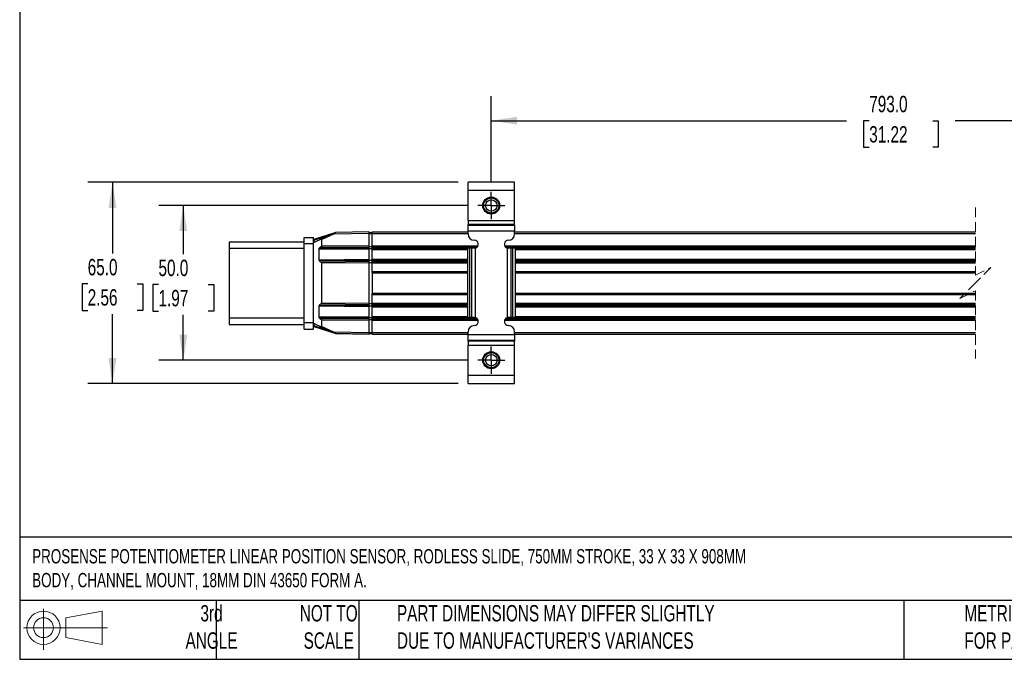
# Model space of a CAD drawing. Header units: millimetres. Extents: x 16 to 683, y 16 to 524.
# Tile 1 of 11: x 16 to 334, y 16 to 223. Entities that reach past the tile are written whole.
import ezdxf

# ---------------------------------------------------------------- set-up
doc = ezdxf.new("R2010")
doc.units = ezdxf.units.MM
doc.header["$LTSCALE"] = 2.5
doc.linetypes.add('CENTERX2', pattern=[20.32, 12.7, -2.54, 2.54, -2.54])
doc.linetypes.add('HIDDEN', pattern=[1.905, 1.27, -0.635])
doc.layers.add('CENTER', color=40, linetype='CENTERX2')
doc.layers.add('DIMENSIONS', color=140, linetype='Continuous', lineweight=25)
doc.layers.add('TEXT', color=140, linetype='Continuous', lineweight=25)
doc.styles.add('SLDTEXTSTYLE0', font='TXT', dxfattribs={"width": 0.7})
doc.dimstyles.new('SLDDIMSTYLE3', dxfattribs={"dimtxt": 5.39502, "dimasz": 8.255, "dimexe": 0, "dimexo": 0.0625, "dimgap": 1.348755, "dimtad": 0, "dimtih": 1, "dimtoh": 1, "dimrnd": 1e-09, "dimzin": 4, "dimdsep": 46, "dimtxsty": 'SLDTEXTSTYLE0', "dimsah": 1, "dimcen": 0.09, "dimadec": 0, "dimazin": 1, "dimtfac": 1, "dimtofl": 0, "dimtmove": 0, "dimatfit": 3, "dimfxl": 0, "dimfrac": 2, "dimtolj": 1, "dimtzin": 12, "dimarcsym": 0})

# ---------------------------------------------------------------- blocks, each defined once
blk = doc.blocks.new('Block11')
at = {"color": 7, "linetype": 'Continuous', "lineweight": 18}
for p, q in [((6.47, 13.28), (6.47, 0)), ((13.7, 10.42), (25.44, 12.58)), ((13.7, 3.99), (13.7, 10.42)), ((25.44, 12.58), (25.44, 1.83)), ((0, 7.2), (27.18, 7.2)), ((13.7, 3.99), (25.44, 1.83))]:
    blk.add_line(p, q, dxfattribs=at)
for radius in [5.38, 3.21]:
    blk.add_circle((6.47, 7.2), radius, dxfattribs=at)
blk = doc.blocks.new('Block12')
at = {"color": 7, "linetype": 'Continuous'}
blk.add_blockref('Block11', (0, 0), dxfattribs=at)
blk = doc.blocks.new('_D_10')
at = {"layer": 'DIMENSIONS'}
for p, q in [((168.3, 170.13), (168.3, 197.92)), ((450.34, 170.12), (450.34, 197.92)), ((377.28, 193.51), (373.76, 186.45)), ((379.05, 189.98), (377.28, 193.51)), ((168.3, 189.98), (283.12, 189.98)), ((290.43, 189.98), (288.62, 189.98)), ((288.62, 189.98), (288.62, 181.4)), ((310.95, 189.98), (312.76, 189.98)), ((312.76, 189.98), (312.76, 181.4)), ((371.99, 189.98), (318.26, 189.98)), ((373.76, 186.45), (371.99, 189.98)), ((450.34, 189.98), (379.05, 189.98)), ((288.62, 181.4), (290.43, 181.4)), ((312.76, 181.4), (310.95, 181.4))]:
    blk.add_line(p, q, dxfattribs=at)
for points in [[(168.3, 189.98), (176.55, 188.71), (176.55, 191.25)], [(450.34, 189.98), (442.09, 191.25), (442.09, 188.71)]]:
    blk.add_solid(points, dxfattribs=at)
at = {"layer": 'DIMENSIONS', "char_height": 5.292, "attachment_point": 1, "style": 'SLDTEXTSTYLE0'}
for s, insert in [('793.0', (290.43, 198.01)), ('31.22', (290.43, 188.22))]:
    blk.add_mtext(s, dxfattribs=dict(at, insert=insert))
blk = doc.blocks.new('_D_11')
at = {"layer": 'DIMENSIONS'}
for p, q in [((160.73, 162.56), (60.81, 162.56)), ((68.75, 162.56), (68.75, 146.8)), ((60.73, 137.02), (58.92, 137.02)), ((58.92, 137.02), (58.92, 128.44)), ((76.77, 137.02), (78.58, 137.02)), ((78.58, 137.02), (78.58, 128.44)), ((58.92, 128.44), (60.73, 128.44)), ((78.58, 128.44), (76.77, 128.44)), ((68.75, 112.56), (68.75, 127.24)), ((160.73, 112.56), (60.81, 112.56))]:
    blk.add_line(p, q, dxfattribs=at)
for points in [[(68.75, 162.56), (67.48, 154.31), (70.02, 154.31)], [(68.75, 112.56), (70.02, 120.82), (67.48, 120.82)]]:
    blk.add_solid(points, dxfattribs=at)
at = {"layer": 'DIMENSIONS', "char_height": 5.292, "attachment_point": 1, "style": 'SLDTEXTSTYLE0'}
for s, insert in [('50.0', (60.73, 145.05)), ('1.97', (60.73, 135.27))]:
    blk.add_mtext(s, dxfattribs=dict(at, insert=insert))
blk = doc.blocks.new('_D_12')
at = {"layer": 'DIMENSIONS'}
for p, q in [((157.62, 170.06), (37.93, 170.06)), ((45.87, 170.06), (45.87, 147.04)), ((37.85, 137.26), (36.04, 137.26)), ((36.04, 137.26), (36.04, 128.68)), ((53.88, 137.26), (55.69, 137.26)), ((55.69, 137.26), (55.69, 128.68)), ((36.04, 128.68), (37.85, 128.68)), ((45.87, 105.06), (45.87, 127.48)), ((55.69, 128.68), (53.88, 128.68)), ((157.62, 105.06), (37.93, 105.06))]:
    blk.add_line(p, q, dxfattribs=at)
for points in [[(45.87, 170.06), (44.6, 161.81), (47.14, 161.81)], [(45.87, 105.06), (47.14, 113.32), (44.6, 113.32)]]:
    blk.add_solid(points, dxfattribs=at)
at = {"layer": 'DIMENSIONS', "char_height": 5.292, "attachment_point": 1, "style": 'SLDTEXTSTYLE0'}
for s, insert in [('65.0', (37.85, 145.29)), ('2.56', (37.85, 135.51))]:
    blk.add_mtext(s, dxfattribs=dict(at, insert=insert))
blk = doc.blocks.new('SW_CENTERMARKSYMBOL_0')
at = {"layer": 'CENTER', "color": 0}
for p, q in [((0, 2.54), (0, 4.39)), ((-2.54, 0), (-4.39, 0)), ((0, 0), (-2.54, 0)), ((0, 0), (0, 2.54)), ((0, 0), (0, -2.54)), ((0, 0), (2.54, 0)), ((2.54, 0), (4.39, 0)), ((0, -2.54), (0, -4.39))]:
    blk.add_line(p, q, dxfattribs=at)
blk = doc.blocks.new('SW_CENTERMARKSYMBOL_1')
at = {"layer": 'CENTER', "color": 0}
for p, q in [((0, 2.54), (0, 4.39)), ((-2.54, 0), (-4.39, 0)), ((0, 0), (-2.54, 0)), ((0, 0), (0, 2.54)), ((0, 0), (0, -2.54)), ((0, 0), (2.54, 0)), ((2.54, 0), (4.39, 0)), ((0, -2.54), (0, -4.39))]:
    blk.add_line(p, q, dxfattribs=at)

msp = doc.modelspace()

# ---------------------------------------------------------------- linework, layer by layer
for p, q in [((175.797, 170.062), (160.797, 170.062)), ((160.797, 167.562), (160.797, 170.062)), ((175.797, 167.562), (175.797, 170.062)), ((160.797, 167.562), (175.797, 167.562)), ((160.797, 157.714), (160.797, 167.562)), ((175.797, 157.714), (175.797, 167.562)), ((160.797, 157.714), (175.797, 157.714)), ((160.797, 157.714), (160.797, 156.464)), ((175.797, 156.464), (160.797, 156.464)), ((160.797, 156.209), (160.797, 156.464)), ((160.797, 156.209), (175.797, 156.209)), ((160.797, 154.335), (160.797, 156.209)), ((175.797, 156.464), (175.797, 157.714)), ((175.797, 156.209), (175.797, 156.464)), ((175.797, 156.209), (175.797, 154.335)), ((117.689, 153.711), (110.937, 151.563)), ((110.992, 151.372), (116.283, 153.056)), ((113.329, 151.678), (117.233, 153.499)), ((117.315, 153.317), (113.531, 151.553)), ((128.797, 153.518), (117.315, 153.317)), ((128.797, 154.018), (117.983, 153.829)), ((128.797, 153.518), (128.797, 154.018)), ((128.797, 153.868), (129.797, 153.868)), ((128.797, 153.833), (129.797, 153.833)), ((128.797, 149.518), (128.797, 153.518)), ((128.797, 153.483), (129.797, 153.483)), ((129.797, 154.018), (160.797, 154.018)), ((129.797, 153.518), (129.797, 154.018)), ((129.797, 149.525), (129.797, 153.518)), ((129.797, 153.518), (160.797, 153.518)), ((160.797, 154.335), (175.797, 154.335)), ((160.797, 153.362), (160.797, 154.335)), ((175.797, 153.362), (175.797, 154.335)), ((175.797, 154.018), (324.742, 154.018)), ((175.797, 153.518), (324.742, 153.518)), ((107.797, 150.74), (83.597, 150.74)), ((83.597, 150.74), (83.597, 148.74)), ((107.797, 152.24), (110.797, 152.24)), ((107.797, 150.24), (107.797, 152.24)), ((107.797, 150.24), (110.797, 150.24)), ((107.797, 124.64), (107.797, 150.24)), ((110.797, 150.24), (110.797, 152.24)), ((110.992, 151.372), (110.797, 151.372)), ((110.797, 124.64), (110.797, 150.24)), ((110.992, 151.372), (110.992, 150.707)), ((111.265, 150.712), (110.994, 150.707)), ((111.265, 150.712), (111.301, 150.733)), ((113.329, 151.678), (111.301, 150.733)), ((113.531, 149.651), (113.531, 151.553)), ((113.531, 149.651), (128.797, 149.518)), ((83.597, 148.74), (107.797, 148.74)), ((83.597, 148.74), (83.597, 126.14)), ((112.615, 145.052), (112.615, 148.484)), ((128.797, 148.343), (112.615, 148.484)), ((113.327, 149.253), (112.818, 148.882)), ((112.818, 148.882), (128.797, 148.743)), ((113.327, 149.253), (128.797, 149.118)), ((128.797, 149.118), (128.797, 149.518)), ((128.797, 149.36), (129.797, 149.36)), ((128.797, 148.743), (128.797, 149.118)), ((128.797, 148.343), (128.797, 148.743)), ((128.797, 148.685), (129.797, 148.685)), ((128.797, 145.193), (128.797, 148.343)), ((129.797, 149.125), (129.797, 149.525)), ((129.797, 149.525), (163.981, 149.525)), ((129.797, 148.747), (129.797, 149.125)), ((129.797, 149.125), (163.698, 149.125)), ((129.797, 148.347), (129.797, 148.747)), ((129.797, 148.747), (160.584, 148.747)), ((129.797, 145.197), (129.797, 148.347)), ((129.797, 148.347), (160.584, 148.347)), ((161.377, 148.762), (160.584, 148.762)), ((160.584, 148.762), (160.584, 126.362)), ((161.377, 126.362), (161.377, 148.762)), ((161.978, 148.762), (161.377, 148.762)), ((161.978, 126.362), (161.978, 148.762)), ((162.797, 148.762), (161.978, 148.762)), ((163.167, 148.816), (162.797, 148.762)), ((163.167, 126.308), (163.167, 148.816)), ((172.614, 149.525), (324.742, 149.525)), ((172.897, 149.125), (324.742, 149.125)), ((173.428, 148.816), (173.428, 126.308)), ((173.428, 148.816), (173.797, 148.762)), ((174.617, 148.762), (173.797, 148.762)), ((174.617, 148.762), (174.617, 126.362)), ((175.218, 148.762), (174.617, 148.762)), ((175.218, 126.362), (175.218, 148.762)), ((176.011, 148.762), (175.218, 148.762)), ((176.011, 148.762), (176.011, 126.362)), ((176.011, 148.747), (324.742, 148.747)), ((176.011, 148.347), (324.742, 148.347)), ((112.615, 145.052), (128.797, 145.193)), ((128.797, 144.793), (112.818, 144.653)), ((112.818, 144.653), (113.327, 144.283)), ((128.797, 144.418), (113.327, 144.283)), ((128.797, 144.018), (113.531, 143.885)), ((113.531, 131.145), (113.531, 143.885)), ((128.797, 144.793), (128.797, 145.193)), ((128.797, 144.85), (129.797, 144.85)), ((128.797, 144.418), (128.797, 144.793)), ((128.797, 144.018), (128.797, 144.418)), ((128.797, 144.175), (129.797, 144.175)), ((128.797, 131.012), (128.797, 144.018)), ((129.797, 144.797), (129.797, 145.197)), ((129.797, 145.197), (160.584, 145.197)), ((129.797, 144.42), (129.797, 144.797)), ((129.797, 144.797), (160.584, 144.797)), ((129.797, 144.02), (129.797, 144.42)), ((129.797, 144.42), (160.584, 144.42)), ((129.797, 141.27), (129.797, 144.02)), ((129.797, 144.02), (160.584, 144.02)), ((176.011, 145.197), (324.742, 145.197)), ((176.011, 144.797), (324.742, 144.797)), ((176.011, 144.42), (324.742, 144.42)), ((176.011, 144.02), (324.742, 144.02)), ((129.797, 140.912), (129.797, 141.27)), ((129.797, 141.27), (160.584, 141.27)), ((129.797, 140.912), (129.797, 134.127)), ((129.797, 140.77), (160.584, 140.77)), ((176.011, 141.27), (324.742, 141.27)), ((176.011, 140.77), (324.742, 140.77)), ((129.797, 134.27), (160.584, 134.27)), ((129.797, 133.77), (129.797, 134.127)), ((129.797, 131.019), (129.797, 133.77)), ((129.797, 133.77), (160.584, 133.77)), ((176.011, 134.27), (324.742, 134.27)), ((176.011, 133.77), (324.742, 133.77)), ((113.327, 130.747), (112.818, 130.377)), ((113.327, 130.747), (128.797, 130.612)), ((113.531, 131.145), (128.797, 131.012)), ((128.797, 130.612), (128.797, 131.012)), ((128.797, 130.855), (129.797, 130.855)), ((128.797, 130.237), (128.797, 130.612)), ((129.797, 130.619), (129.797, 131.019)), ((129.797, 131.019), (160.584, 131.019)), ((129.797, 130.242), (129.797, 130.619)), ((129.797, 130.619), (160.584, 130.619)), ((176.011, 131.019), (324.742, 131.019)), ((176.011, 130.619), (324.742, 130.619)), ((112.615, 126.546), (112.615, 129.978)), ((128.797, 129.837), (112.615, 129.978)), ((112.818, 130.377), (128.797, 130.237)), ((128.797, 129.837), (128.797, 130.237)), ((128.797, 130.18), (129.797, 130.18)), ((128.797, 126.687), (128.797, 129.837)), ((129.797, 129.842), (129.797, 130.242)), ((129.797, 130.242), (160.584, 130.242)), ((129.797, 126.692), (129.797, 129.842)), ((129.797, 129.842), (160.584, 129.842)), ((176.011, 130.242), (324.742, 130.242)), ((176.011, 129.842), (324.742, 129.842)), ((107.797, 126.14), (83.597, 126.14)), ((83.597, 126.14), (83.597, 124.14)), ((83.597, 124.14), (107.797, 124.14)), ((110.797, 124.64), (107.797, 124.64)), ((107.797, 122.64), (107.797, 124.64)), ((110.797, 122.64), (110.797, 124.64)), ((110.992, 124.323), (110.992, 123.658)), ((111.265, 124.318), (110.994, 124.323)), ((111.301, 124.297), (111.265, 124.318)), ((111.301, 124.297), (113.329, 123.352)), ((112.615, 126.546), (128.797, 126.687)), ((128.797, 126.287), (112.818, 126.148)), ((112.818, 126.148), (113.327, 125.777)), ((128.797, 125.912), (113.327, 125.777)), ((128.797, 125.512), (113.531, 125.379)), ((113.531, 123.477), (113.531, 125.379)), ((128.797, 126.287), (128.797, 126.687)), ((128.797, 126.345), (129.797, 126.345)), ((128.797, 125.912), (128.797, 126.287)), ((128.797, 125.512), (128.797, 125.912)), ((128.797, 125.67), (129.797, 125.67)), ((128.797, 121.512), (128.797, 125.512)), ((129.797, 126.292), (129.797, 126.692)), ((129.797, 126.692), (160.584, 126.692)), ((129.797, 125.914), (129.797, 126.292)), ((129.797, 126.292), (163.013, 126.292)), ((129.797, 125.514), (129.797, 125.914)), ((129.797, 125.914), (163.779, 125.914)), ((129.797, 121.521), (129.797, 125.514)), ((129.797, 125.514), (164.016, 125.514)), ((160.584, 126.362), (161.377, 126.362)), ((161.978, 126.362), (161.377, 126.362)), ((162.797, 126.362), (161.978, 126.362)), ((163.167, 126.308), (162.797, 126.362)), ((172.579, 125.514), (324.742, 125.514)), ((172.816, 125.914), (324.742, 125.914)), ((173.797, 126.362), (173.428, 126.308)), ((173.582, 126.292), (324.742, 126.292)), ((174.617, 126.362), (173.797, 126.362)), ((175.218, 126.362), (174.617, 126.362)), ((176.011, 126.362), (175.218, 126.362)), ((176.011, 126.692), (324.742, 126.692)), ((107.797, 122.64), (110.797, 122.64)), ((110.797, 123.658), (110.992, 123.658)), ((110.937, 123.467), (117.753, 121.289)), ((116.334, 121.951), (110.992, 123.658)), ((117.233, 121.531), (113.329, 123.352)), ((113.531, 123.477), (117.315, 121.712)), ((117.315, 121.712), (128.797, 121.512)), ((117.983, 121.201), (128.797, 121.012)), ((118.031, 121.2), (118.047, 121.195)), ((122.797, 121.112), (118.047, 121.195)), ((128.797, 121.007), (122.797, 121.112)), ((128.797, 121.547), (129.797, 121.547)), ((128.797, 121.012), (128.797, 121.512)), ((128.797, 121.197), (129.797, 121.197)), ((128.797, 121.162), (129.797, 121.162)), ((129.797, 121.021), (129.797, 121.521)), ((129.797, 121.521), (160.797, 121.521)), ((129.797, 121.021), (160.797, 121.021)), ((160.797, 120.789), (160.797, 121.762)), ((175.797, 120.789), (175.797, 121.762)), ((175.797, 121.521), (324.742, 121.521)), ((175.797, 121.021), (324.742, 121.021)), ((175.797, 120.789), (160.797, 120.789)), ((160.797, 118.915), (160.797, 120.789)), ((175.797, 118.915), (160.797, 118.915)), ((160.797, 118.66), (160.797, 118.915)), ((175.797, 118.66), (160.797, 118.66)), ((160.797, 118.66), (160.797, 117.41)), ((175.797, 120.789), (175.797, 118.915)), ((175.797, 118.915), (175.797, 118.66)), ((175.797, 117.41), (175.797, 118.66)), ((160.797, 117.41), (175.797, 117.41)), ((160.797, 107.562), (160.797, 117.41)), ((175.797, 107.562), (175.797, 117.41)), ((160.797, 105.062), (160.797, 107.562)), ((175.797, 107.562), (160.797, 107.562)), ((160.797, 105.062), (175.797, 105.062)), ((175.797, 105.062), (175.797, 107.562))]:
    msp.add_line(p, q)
at = {"color": 7, "linetype": 'HIDDEN', "lineweight": 18}
for p, q in [((324.742, 161.955), (324.742, 140.02)), ((324.742, 140.02), (329.742, 142.52)), ((329.742, 142.52), (324.742, 137.52)), ((324.742, 137.52), (319.742, 132.52)), ((319.742, 132.52), (324.742, 135.02)), ((324.742, 135.02), (324.742, 113.084))]:
    msp.add_line(p, q, dxfattribs=at)
at = {"flags": 128}
for points in [[(117.233, 153.499), (117.488, 153.617), (117.719, 153.725), (117.854, 153.788), (117.89, 153.805), (117.899, 153.809), (117.902, 153.81)], [(118.047, 121.195), (118.047, 121.199), (118.047, 121.2)]]:
    msp.add_lwpolyline(points, dxfattribs=at)
for centre, radius in [((168.297, 162.562), 2.75), ((168.297, 162.562), 2.45), ((168.297, 162.562), 1.85), ((168.297, 112.562), 2.75), ((168.297, 112.562), 2.45), ((168.297, 112.562), 1.85)]:
    msp.add_circle(centre, radius)
for centre, radius, start, end in [((117.986, 153.629), 0.2, 90.99218, 115.00859), ((162.797, 153.362), 2, 180.00041, 269.9997), ((173.797, 153.362), 2, 270.0003, 359.99959), ((110.997, 151.372), 0.2, 107.63609, 180.01565), ((110.997, 150.507), 0.2, 90.99627, 180.01047), ((112.871, 152.022), 1.988, 193.34752, 199.07034), ((162.797, 150.062), 1.3, 286.50945, 90.00017), ((173.797, 150.062), 1.3, 89.99983, 253.49055), ((110.997, 124.523), 0.2, 179.98927, 269.00426), ((162.797, 125.062), 1.3, 269.99983, 73.49055), ((173.797, 125.062), 1.3, 106.50945, 270.00017), ((110.997, 123.658), 0.2, 179.99432, 252.28209), ((112.87, 123.006), 1.988, 160.85734, 166.58046), ((117.986, 121.401), 0.2, 244.99141, 269.00782), ((162.797, 121.762), 2, 90.0003, 179.99959), ((173.797, 121.762), 2, 0.00041, 89.9997)]:
    msp.add_arc(centre, radius, start, end)
for points, knots in [([(117.233, 153.499), (117.235, 153.494), (117.242, 153.476), (117.259, 153.439), (117.284, 153.383), (117.304, 153.34), (117.315, 153.317)], [0, 0, 0, 0, 0.0761859, 0.2926867, 0.6169118, 1, 1, 1, 1]), ([(117.315, 153.317), (117.399, 153.383), (117.556, 153.504), (117.742, 153.646), (117.843, 153.723), (117.871, 153.745)], [0, 0, 0, 0, 0.4575999, 0.8461039, 1, 1, 1, 1]), ([(117.871, 153.745), (117.892, 153.761), (117.925, 153.786), (117.961, 153.814), (117.978, 153.826), (117.983, 153.829)], [0, 0, 0, 0, 0.5545581, 0.8871954, 1, 1, 1, 1]), ([(113.531, 149.651), (113.528, 149.613), (113.523, 149.536), (113.481, 149.427), (113.418, 149.329), (113.358, 149.279), (113.327, 149.253)], [0, 0, 0, 0, 0.24734591, 0.49901345, 0.7412498, 1, 1, 1, 1]), ([(113.329, 151.678), (113.356, 151.688), (113.394, 151.701), (113.443, 151.694), (113.473, 151.682), (113.498, 151.66), (113.517, 151.63), (113.529, 151.593), (113.53, 151.567), (113.531, 151.553)], [0, 0, 0, 0, 0.2855807, 0.400821, 0.502918, 0.6150262, 0.7326119, 0.8602152, 1, 1, 1, 1]), ([(112.615, 148.484), (112.617, 148.523), (112.623, 148.6), (112.665, 148.709), (112.728, 148.808), (112.788, 148.857), (112.818, 148.882)], [0, 0, 0, 0, 0.2487348, 0.4989679, 0.7482577, 1, 1, 1, 1]), ([(112.818, 144.653), (112.789, 144.678), (112.729, 144.728), (112.665, 144.826), (112.622, 144.935), (112.617, 145.013), (112.615, 145.052)], [0, 0, 0, 0, 0.2501808, 0.5009425, 0.74974, 1, 1, 1, 1]), ([(113.327, 144.283), (113.358, 144.257), (113.418, 144.207), (113.481, 144.108), (113.523, 144), (113.528, 143.923), (113.531, 143.885)], [0, 0, 0, 0, 0.2587351, 0.5009876, 0.7526318, 1, 1, 1, 1]), ([(113.531, 131.145), (113.528, 131.107), (113.523, 131.03), (113.481, 130.922), (113.418, 130.823), (113.358, 130.773), (113.327, 130.747)], [0, 0, 0, 0, 0.2473454, 0.4990134, 0.7412493, 1, 1, 1, 1]), ([(112.615, 129.978), (112.617, 130.017), (112.623, 130.094), (112.665, 130.203), (112.728, 130.302), (112.788, 130.352), (112.818, 130.377)], [0, 0, 0, 0, 0.2487356, 0.4989684, 0.7482579, 1, 1, 1, 1]), ([(112.818, 126.148), (112.789, 126.173), (112.729, 126.222), (112.665, 126.321), (112.622, 126.43), (112.617, 126.507), (112.615, 126.546)], [0, 0, 0, 0, 0.2501815, 0.5009415, 0.74974, 1, 1, 1, 1]), ([(113.327, 125.777), (113.358, 125.751), (113.418, 125.701), (113.481, 125.603), (113.523, 125.494), (113.528, 125.417), (113.531, 125.379)], [0, 0, 0, 0, 0.2587344, 0.5009868, 0.7526328, 1, 1, 1, 1]), ([(113.531, 123.477), (113.53, 123.463), (113.529, 123.437), (113.517, 123.4), (113.498, 123.37), (113.473, 123.348), (113.443, 123.336), (113.394, 123.329), (113.356, 123.342), (113.329, 123.352)], [0, 0, 0, 0, 0.1397643, 0.2673599, 0.3849575, 0.4970773, 0.5991753, 0.7143169, 1, 1, 1, 1]), ([(117.233, 121.531), (117.235, 121.536), (117.242, 121.554), (117.259, 121.591), (117.284, 121.647), (117.304, 121.689), (117.315, 121.712)], [0, 0, 0, 0, 0.0761859, 0.2926867, 0.6169033, 1, 1, 1, 1]), ([(117.902, 121.22), (117.901, 121.22), (117.897, 121.222), (117.882, 121.229), (117.847, 121.245), (117.785, 121.274), (117.578, 121.371), (117.391, 121.458), (117.233, 121.531)], [0, 0, 0, 0, 0.0039185, 0.0165406, 0.0680037, 0.1612495, 0.2928963, 1, 1, 1, 1]), ([(117.315, 121.712), (117.394, 121.651), (117.533, 121.544), (117.711, 121.407), (117.81, 121.331), (117.849, 121.302)], [0, 0, 0, 0, 0.4443039, 0.7847292, 1, 1, 1, 1]), ([(117.849, 121.302), (117.875, 121.281), (117.912, 121.253), (117.956, 121.221), (117.974, 121.207), (117.981, 121.202), (117.983, 121.201)], [0, 0, 0, 0, 0.5928652, 0.8352241, 0.9691792, 1, 1, 1, 1])]:
    msp.add_open_spline(points, degree=3, knots=knots)
at = {"layer": 'TEXT'}
for p, q in [((15.875, 523.875), (15.875, 15.875)), ((682.625, 55.315), (15.875, 55.315)), ((682.625, 34.925), (15.875, 34.925)), ((79.375, 34.925), (79.375, 15.875)), ((125.529, 34.925), (125.529, 15.875)), ((301.616, 34.925), (301.616, 15.875)), ((15.875, 15.875), (682.625, 15.875))]:
    msp.add_line(p, q, dxfattribs=at)

# ---------------------------------------------------------------- block references
at = {"layer": 'CENTER'}
for name, p in [('SW_CENTERMARKSYMBOL_0', (168.297, 162.562)), ('SW_CENTERMARKSYMBOL_1', (168.297, 112.562))]:
    msp.add_blockref(name, p, dxfattribs=at)
at = {"layer": 'TEXT'}
msp.add_blockref('Block12', (17.095, 18.885), dxfattribs=at)

# ---------------------------------------------------------------- texts
at = {"layer": 'TEXT', "style": 'SLDTEXTSTYLE0'}
for s, insert, char_height, attachment_point in [('PROSENSE POTENTIOMETER LINEAR POSITION SENSOR, RODLESS SLIDE, 750MM STROKE, 33 X 33 X 908MM ^JBODY, CHANNEL MOUNT, 18MM DIN 43650 FORM A.', (19.914, 51.504), 4.630208, 1), ('3rd^JANGLE', (77.872, 33.41), 5.2917, 2), ('NOT TO^JSCALE', (115.759, 33.41), 5.29167, 2), ("PART DIMENSIONS MAY DIFFER SLIGHTLY ^JDUE TO MANUFACTURER'S VARIANCES", (137.798, 33.41), 5.29167, 1), ('METRIC UNITS USED ^JFOR PART DESIGN', (321.196, 33.41), 5.29167, 1)]:
    msp.add_mtext(s, dxfattribs=dict(at, insert=insert, char_height=char_height, attachment_point=attachment_point))

# ---------------------------------------------------------------- dimensions: what is measured, and where the dimension line sits
at = {"layer": 'DIMENSIONS'}
dim = msp.add_linear_dim(base=(450.345, 189.978), p1=(168.297, 166.952), p2=(450.345, 166.943), text='793.0', dimstyle='SLDDIMSTYLE3', dxfattribs=at)
dim.commit()
dim.dimension.update_dxf_attribs({"geometry": '_D_10', "text_midpoint": (300.693, 189.978), "dimtype": 160})
for base, p1, p2, picture, middle in [((45.866, 105.062), (160.797, 170.062), (160.797, 105.062), '_D_12', (45.866, 137.259)), ((68.75, 112.562), (163.907, 162.562), (163.907, 112.562), '_D_11', (68.75, 137.018))]:
    dim = msp.add_linear_dim(base=base, p1=p1, p2=p2, angle=90, dimstyle='SLDDIMSTYLE3', dxfattribs=at)
    dim.commit()
    dim.dimension.update_dxf_attribs({"geometry": picture, "text_midpoint": middle, "dimtype": 160})

doc.saveas('drawing.dxf')
